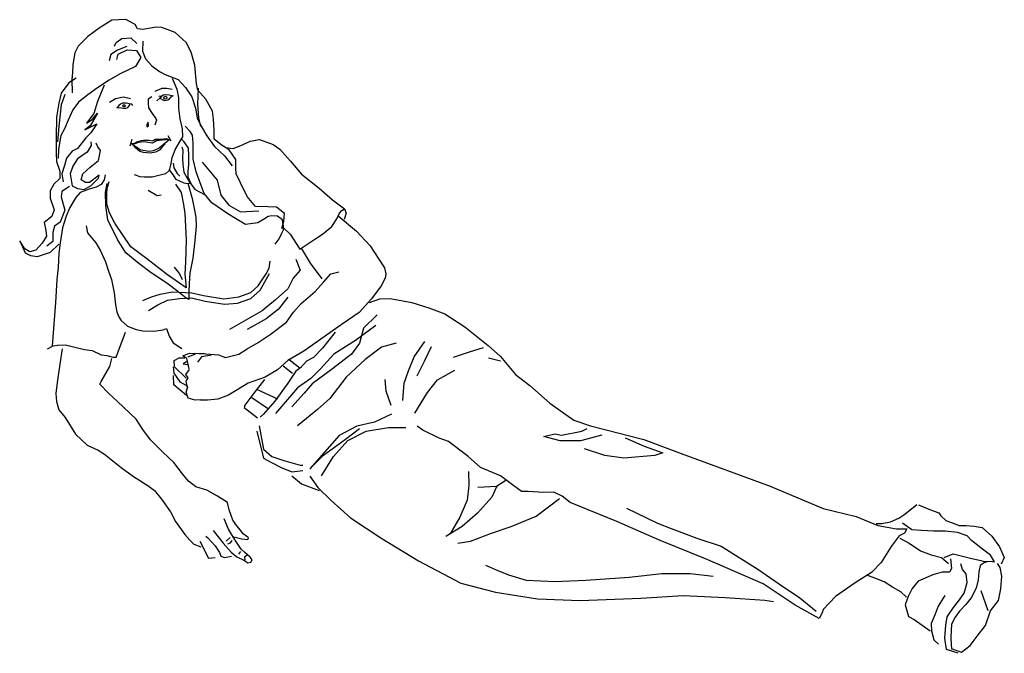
# Model space of a CAD drawing. Extents: x 0.54 to 1.78, y 4.62 to 5.42.
import ezdxf

# ---------------------------------------------------------------- set-up
doc = ezdxf.new("R2010")
doc.units = 0
doc.header["$MEASUREMENT"] = 0
doc.layers.get('0').update_dxf_attribs({"linetype": 'CONTINUOUS'})
doc.layers.add('DIBUJO', color=5, linetype='CONTINUOUS')

# ---------------------------------------------------------------- blocks, each defined once
blk = doc.blocks.new('FIGDMUJ2')
at = {"linetype": 'Continuous'}
for points in [[(-0.864, 0.529), (-0.8614, 0.538), (-0.8606, 0.5479), (-0.8709, 0.5558), (-0.8817, 0.556), (-0.8972, 0.5568), (-0.9077, 0.5692), (-0.9159, 0.5865), (-0.9214, 0.5977), (-0.922, 0.6049), (-0.9221, 0.6157), (-0.9302, 0.628), (-0.9405, 0.6342), (-0.9491, 0.6417), (-0.9492, 0.6525), (-0.9503, 0.6667), (-0.9516, 0.677), (-0.9598, 0.6921), (-0.9697, 0.7032), (-0.9716, 0.7112), (-0.9736, 0.7349), (-0.9782, 0.7513), (-0.9846, 0.7634), (-0.9986, 0.7761), (-1.0151, 0.7823), (-1.0223, 0.7826), (-1.0393, 0.7798), (-1.046, 0.7806), (-1.0487, 0.7859), (-1.0608, 0.7922), (-1.0783, 0.7915), (-1.0943, 0.7815), (-1.1085, 0.7711), (-1.1209, 0.7589), (-1.1248, 0.7504), (-1.1273, 0.7356), (-1.1281, 0.7253), (-1.1289, 0.7173), (-1.1283, 0.6999)], [(-1.0596, 0.7582), (-1.071, 0.7539), (-1.0796, 0.7482), (-1.0815, 0.7401)], [(-1.0748, 0.7589), (-1.073, 0.7634), (-1.0656, 0.7684), (-1.0544, 0.7693), (-1.0467, 0.7622)], [(-1.0391, 0.7651), (-1.0396, 0.7526), (-1.0359, 0.7427), (-1.0278, 0.7338), (-1.0182, 0.7267), (-1.011, 0.723), (-0.9945, 0.7168), (-0.9854, 0.7066), (-0.9776, 0.695), (-0.973, 0.6804), (-0.9708, 0.6683), (-0.9654, 0.6572), (-0.9584, 0.6457), (-0.949, 0.6324), (-0.9364, 0.6204), (-0.9265, 0.608)], [(-1.072, 0.742), (-1.0702, 0.7487), (-1.0592, 0.7541), (-1.0471, 0.7533), (-1.0416, 0.7444), (-1.0486, 0.7332), (-1.0678, 0.7237), (-1.0815, 0.716), (-1.0966, 0.7063), (-1.1086, 0.6974), (-1.1202, 0.6883), (-1.1276, 0.6784), (-1.1334, 0.6654), (-1.1381, 0.6547), (-1.1425, 0.6461), (-1.1456, 0.6288), (-1.1458, 0.6174)], [(-1.1231, 0.7183), (-1.1325, 0.7124), (-1.1421, 0.6997), (-1.1452, 0.6868), (-1.1481, 0.6693), (-1.1484, 0.6434), (-1.1486, 0.6242), (-1.148, 0.6135), (-1.1439, 0.601), (-1.1438, 0.592), (-1.1513, 0.5848), (-1.1562, 0.5763), (-1.156, 0.5673), (-1.1511, 0.5522), (-1.154, 0.5441), (-1.1638, 0.5364), (-1.1616, 0.5265), (-1.1606, 0.5191), (-1.1663, 0.5105), (-1.1743, 0.5014), (-1.1819, 0.4995), (-1.1881, 0.5031), (-1.1945, 0.5133), (-1.1878, 0.4982), (-1.1809, 0.4947), (-1.172, 0.4934), (-1.1555, 0.4989), (-1.1453, 0.5093)], [(-1.0881, 0.7094), (-1.0965, 0.6889), (-1.1011, 0.6737), (-1.1102, 0.6615), (-1.1033, 0.6661), (-1.0965, 0.6744), (-1.1057, 0.6585), (-1.1124, 0.6532), (-1.0972, 0.6608), (-1.1049, 0.6494), (-1.111, 0.6433), (-1.1216, 0.6296), (-1.1285, 0.6265), (-1.1353, 0.6174), (-1.1382, 0.6084), (-1.1413, 0.5977), (-1.1398, 0.5878)], [(-1.0021, 0.7185), (-0.9965, 0.7047), (-0.9943, 0.6936), (-0.9942, 0.6805), (-0.9926, 0.6672), (-0.9898, 0.6547), (-0.9893, 0.6444), (-0.9924, 0.6391), (-0.9982, 0.6296), (-1.0025, 0.6179), (-1.0045, 0.6086), (-1.0059, 0.6019), (-1.0108, 0.5979), (-1.0175, 0.5963), (-1.0273, 0.5936), (-1.0321, 0.5935), (-1.0375, 0.5935), (-1.0425, 0.5939), (-1.0497, 0.5966)], [(-1.1377, 0.6979), (-1.1424, 0.6849), (-1.1453, 0.6576), (-1.1467, 0.6381)], [(-1.0023, 0.704), (-1.0091, 0.7055), (-1.0153, 0.7055), (-1.0243, 0.7017)], [(-1.0214, 0.69), (-1.018, 0.6933), (-1.0131, 0.6907), (-1.0115, 0.6901), (-1.0078, 0.6912), (-1.0056, 0.6922), (-1.0035, 0.6947), (-1.0006, 0.6964)], [(-1.0179, 0.6937), (-1.0154, 0.6957), (-1.0189, 0.6951)], [(-1.0022, 0.6963), (-1.0061, 0.6968), (-1.0094, 0.6973), (-1.0134, 0.6968), (-1.0154, 0.6957)], [(-0.9694, 0.7059), (-0.9705, 0.6858), (-0.969, 0.6683), (-0.9666, 0.6576)], [(-1.0813, 0.6881), (-1.0791, 0.6896), (-1.0737, 0.6927), (-1.0638, 0.6949), (-1.0548, 0.6927)], [(-1.052, 0.6839), (-1.0529, 0.6857), (-1.0563, 0.6859), (-1.0582, 0.6864), (-1.0602, 0.687), (-1.0648, 0.6869), (-1.0676, 0.6856), (-1.0693, 0.6841), (-1.0709, 0.6821), (-1.072, 0.6812), (-1.0699, 0.6816), (-1.066, 0.6811), (-1.0641, 0.6805), (-1.0603, 0.6806), (-1.0582, 0.6815), (-1.0554, 0.6851)], [(-1.0281, 0.6949), (-1.0327, 0.692), (-1.0327, 0.6867), (-1.0319, 0.6812), (-1.0274, 0.6737), (-1.0228, 0.6675), (-1.0221, 0.6653), (-1.0243, 0.6592)], [(-1.0078, 0.6462), (-1.0041, 0.6394)], [(-0.8722, 0.5093), (-0.8674, 0.5159), (-0.8639, 0.5228), (-0.8617, 0.5272), (-0.8617, 0.5321), (-0.8622, 0.5335), (-0.8632, 0.5397), (-0.8694, 0.5446), (-0.8766, 0.545), (-0.8811, 0.5441), (-0.8872, 0.5404), (-0.8944, 0.5358), (-0.9096, 0.534), (-0.9222, 0.5414), (-0.9321, 0.5475), (-0.9523, 0.5612), (-0.9618, 0.5731), (-0.9655, 0.5829), (-0.972, 0.6003), (-0.9756, 0.6164), (-0.9758, 0.6258), (-0.9759, 0.6365), (-0.9768, 0.6464), (-0.9795, 0.6513), (-0.9859, 0.6579)], [(-1.1049, 0.638), (-1.1042, 0.6334), (-1.1095, 0.6251), (-1.1216, 0.6167), (-1.1276, 0.6075), (-1.1307, 0.5977), (-1.1285, 0.5825), (-1.1216, 0.5795), (-1.1132, 0.5779), (-1.1042, 0.5832), (-1.095, 0.5924), (-1.0943, 0.5962), (-1.1064, 0.587), (-1.1117, 0.587), (-1.117, 0.5901), (-1.1148, 0.5977), (-1.1057, 0.606), (-1.095, 0.6145), (-1.0927, 0.6273), (-1.0958, 0.6318), (-1.098, 0.6364)], [(-1.0532, 0.641), (-1.0555, 0.6326)], [(-1.0109, 0.6357), (-1.0158, 0.6305), (-1.0183, 0.6276), (-1.0232, 0.6252), (-1.03, 0.624), (-1.0386, 0.6245), (-1.0432, 0.6259), (-1.0483, 0.6305), (-1.053, 0.6356), (-1.0485, 0.6368), (-1.0466, 0.6381), (-1.0451, 0.6385), (-1.0411, 0.6397), (-1.0384, 0.6401), (-1.0339, 0.6402), (-1.0312, 0.6402), (-1.0276, 0.6394), (-1.0252, 0.6404), (-1.0236, 0.6413), (-1.0207, 0.6415), (-1.0157, 0.6416), (-1.0098, 0.6423), (-1.0062, 0.6409), (-1.0144, 0.6403), (-1.0221, 0.6395), (-1.0243, 0.638), (-1.0274, 0.6364), (-1.038, 0.638), (-1.0449, 0.6371), (-1.0495, 0.6357), (-1.053, 0.6356), (-1.0456, 0.6304), (-1.0418, 0.628), (-1.0312, 0.6265), (-1.0259, 0.6273), (-1.0197, 0.6296), (-1.016, 0.6326), (-1.0062, 0.6409)], [(-0.9609, 0.5713), (-0.973, 0.5775), (-0.9785, 0.5851), (-0.9821, 0.5935), (-0.9821, 0.6012), (-0.9813, 0.6092), (-0.9814, 0.6213), (-0.9815, 0.6303), (-0.987, 0.6383), (-0.9903, 0.6413)], [(-0.9351, 0.6311), (-0.9253, 0.6299), (-0.9137, 0.6345), (-0.904, 0.639), (-0.8923, 0.6409), (-0.8747, 0.6349), (-0.8667, 0.6291), (-0.8531, 0.6137), (-0.8392, 0.5972), (-0.8171, 0.5798), (-0.8003, 0.5651), (-0.785, 0.5536)], [(-0.9901, 0.6319), (-0.9887, 0.6276), (-0.9891, 0.6177), (-0.989, 0.61), (-0.9876, 0.5999), (-0.9835, 0.5922), (-0.9802, 0.5873), (-0.9785, 0.5851), (-0.9852, 0.5855), (-0.987, 0.586), (-0.9919, 0.5881), (-0.9972, 0.5907), (-1.0005, 0.5961), (-1.0059, 0.6033)], [(-1.0011, 0.6112), (-1.0002, 0.6054), (-0.9959, 0.5983), (-0.9925, 0.5949)], [(-0.9643, 0.6126), (-0.9457, 0.5897), (-0.9409, 0.571), (-0.9308, 0.5581), (-0.916, 0.5499), (-0.893, 0.5513)], [(-1.0867, 0.5966), (-1.088, 0.5903), (-1.0919, 0.5844), (-1.0982, 0.5808), (-1.107, 0.5785), (-1.1182, 0.5743), (-1.1239, 0.568), (-1.1314, 0.5554), (-1.1358, 0.5443), (-1.1405, 0.5295), (-1.1435, 0.5106), (-1.1452, 0.4978), (-1.1459, 0.4798), (-1.1476, 0.4646), (-1.1494, 0.4355), (-1.1535, 0.3807)], [(-0.9825, 0.586), (-0.9769, 0.5667), (-0.9746, 0.5542), (-0.9723, 0.5432), (-0.9722, 0.532), (-0.9738, 0.5137), (-0.9762, 0.4913), (-0.98, 0.4725), (-0.9808, 0.4594), (-0.9812, 0.4488), (-0.9812, 0.4395), (-0.9847, 0.4412), (-0.995, 0.4495), (-1.009, 0.4598), (-1.0288, 0.473), (-1.0441, 0.4848), (-1.0607, 0.498), (-1.0712, 0.515), (-1.0834, 0.5399), (-1.0859, 0.5573), (-1.0865, 0.5746), (-1.0844, 0.5858)], [(-0.998, 0.5849), (-0.9909, 0.5743), (-0.988, 0.5591), (-0.9861, 0.5479), (-0.9845, 0.5145), (-0.9855, 0.4862), (-0.9863, 0.4716), (-0.9848, 0.4541), (-1.0082, 0.4705), (-1.0344, 0.4908), (-1.0542, 0.5058), (-1.0745, 0.5355), (-1.0814, 0.5488), (-1.0845, 0.5594), (-1.0846, 0.5729), (-1.0844, 0.5791), (-1.0818, 0.5881)], [(-1.1315, 0.5817), (-1.1413, 0.5757), (-1.1421, 0.5689), (-1.1375, 0.5521), (-1.1435, 0.5369), (-1.1505, 0.5316), (-1.1527, 0.5239), (-1.1527, 0.5126), (-1.1603, 0.5066)], [(-1.0327, 0.5772), (-1.0213, 0.5704), (-1.016, 0.5711)], [(-0.8617, 0.5295), (-0.8536, 0.5219), (-0.8411, 0.5027), (-0.8212, 0.5163), (-0.8127, 0.5216), (-0.801, 0.5312), (-0.7945, 0.5409), (-0.7913, 0.5483), (-0.7882, 0.5515), (-0.785, 0.5536), (-0.7829, 0.5483), (-0.7855, 0.5403)], [(-0.7928, 0.5447), (-0.7698, 0.5256), (-0.7526, 0.5072), (-0.7417, 0.49), (-0.7344, 0.4794), (-0.733, 0.4717), (-0.7338, 0.4663), (-0.7386, 0.4565), (-0.751, 0.4402), (-0.7665, 0.4231), (-0.7891, 0.4073), (-0.8362, 0.3742), (-0.8566, 0.3624), (-0.8694, 0.3506), (-0.885, 0.3415), (-0.9063, 0.3337), (-0.9312, 0.3188), (-0.9445, 0.3136), (-0.9577, 0.3124), (-0.9666, 0.3124), (-0.9664, 0.3129), (-0.9733, 0.3125), (-0.9819, 0.3149), (-0.9844, 0.3224), (-0.983, 0.3278), (-0.9844, 0.3362), (-0.9822, 0.3406), (-0.9851, 0.3449), (-0.9804, 0.351)], [(-1.1107, 0.5324), (-1.1092, 0.5235), (-1.0984, 0.5107), (-1.0928, 0.5005), (-1.0865, 0.4867), (-1.0825, 0.4751), (-1.0788, 0.4644), (-1.0754, 0.4479), (-1.0735, 0.4327), (-1.0721, 0.4238), (-1.0697, 0.4176), (-1.0667, 0.4127), (-1.0585, 0.4057), (-1.0478, 0.4013), (-1.0392, 0.4), (-1.0254, 0.3992), (-1.0138, 0.4011), (-1.0094, 0.4026), (-1.0061, 0.3932), (-1.0011, 0.3848), (-0.9899, 0.3777)], [(-0.8133, 0.4652), (-0.8278, 0.485), (-0.8391, 0.5041)], [(-1.0392, 0.438), (-1.0285, 0.4426), (-1.0173, 0.4462), (-1.0018, 0.4491), (-0.9776, 0.4479), (-0.9628, 0.4445), (-0.9373, 0.4402), (-0.9181, 0.4427), (-0.9032, 0.4481), (-0.8939, 0.4565), (-0.8836, 0.4717), (-0.88, 0.4789), (-0.8787, 0.4877)], [(-0.8462, 0.4902), (-0.841, 0.4765), (-0.8495, 0.4663), (-0.8564, 0.4526), (-0.8718, 0.4389), (-0.8889, 0.4252), (-0.9299, 0.4014)], [(-1.0319, 0.4256), (-1.0203, 0.4328), (-1.0083, 0.4383), (-0.9931, 0.4406), (-0.978, 0.4413), (-0.9605, 0.4374), (-0.9364, 0.4336), (-0.9198, 0.4348), (-0.9032, 0.4407), (-0.8915, 0.4513), (-0.8794, 0.4723)], [(-0.9998, 0.48), (-0.9931, 0.4715), (-0.9896, 0.4646)], [(-0.9809, 0.3521), (-0.9837, 0.3648), (-0.989, 0.3683), (-0.9806, 0.3715), (-0.9684, 0.3711), (-0.9618, 0.3712), (-0.96, 0.3709), (-0.9438, 0.3696), (-0.9352, 0.3662), (-0.918, 0.3704), (-0.9076, 0.3771), (-0.8938, 0.3849), (-0.8787, 0.3953), (-0.858, 0.4106), (-0.8491, 0.4232), (-0.8395, 0.4341), (-0.8221, 0.4494), (-0.8115, 0.4611), (-0.8022, 0.4719), (-0.7919, 0.4743)], [(-0.8564, 0.4423), (-0.8683, 0.427), (-0.8837, 0.415), (-0.9076, 0.4014)], [(-0.7536, 0.4354), (-0.7403, 0.4403), (-0.7273, 0.4405), (-0.7001, 0.4354), (-0.6785, 0.4289), (-0.6583, 0.4211), (-0.6331, 0.4047), (-0.6037, 0.3814), (-0.5881, 0.3676), (-0.5694, 0.3446), (-0.5512, 0.3308), (-0.5259, 0.3087), (-0.4956, 0.2872), (-0.4746, 0.2802), (-0.4075, 0.263), (-0.3604, 0.2451), (-0.2482, 0.2038), (-0.1814, 0.1759), (-0.1398, 0.1655), (-0.1124, 0.1545), (-0.0891, 0.1503), (-0.0761, 0.15), (-0.0787, 0.1446), (-0.0854, 0.1414), (-0.0956, 0.1279), (-0.1084, 0.1077), (-0.1204, 0.0951), (-0.1412, 0.0819), (-0.1657, 0.0647), (-0.1816, 0.0484), (-0.1828, 0.0444), (-0.1863, 0.0372), (-0.2169, 0.0538), (-0.257, 0.0808), (-0.3296, 0.1123), (-0.387, 0.1354), (-0.4414, 0.1595), (-0.5006, 0.1835), (-0.5105, 0.1914), (-0.5212, 0.1963), (-0.5337, 0.1961), (-0.5534, 0.1973), (-0.5619, 0.1972), (-0.5763, 0.2082), (-0.5884, 0.217), (-0.6135, 0.2275), (-0.6292, 0.2413), (-0.6537, 0.2602), (-0.6658, 0.2645), (-0.6861, 0.2747), (-0.6932, 0.2795)], [(-0.7437, 0.4202), (-0.7608, 0.4031), (-0.7659, 0.3843), (-0.7761, 0.3706), (-0.8001, 0.3519), (-0.8257, 0.333), (-0.8359, 0.3211), (-0.8512, 0.304)], [(-1.1596, 0.377), (-1.1522, 0.381), (-1.1467, 0.3816), (-1.1369, 0.3821), (-1.1266, 0.3795), (-1.1128, 0.3761), (-1.103, 0.3752), (-1.0917, 0.3696), (-1.0845, 0.3688), (-1.0765, 0.3665), (-1.0728, 0.3666), (-1.0612, 0.398)], [(-0.7967, 0.398), (-0.8129, 0.378), (-0.824, 0.3663), (-0.8329, 0.3617), (-0.8399, 0.3537), (-0.8462, 0.3491), (-0.8573, 0.3324), (-0.8726, 0.3113), (-0.8872, 0.2946), (-0.8911, 0.2909)], [(-0.7454, 0.4065), (-0.7711, 0.3877), (-0.7983, 0.3706), (-0.8154, 0.3519), (-0.8273, 0.3399), (-0.8444, 0.328), (-0.8718, 0.2955)], [(-0.7114, 0.3119), (-0.7098, 0.3337), (-0.7041, 0.3492), (-0.6971, 0.3671), (-0.6835, 0.3863)], [(-1.1408, 0.3771), (-1.1439, 0.3579), (-1.1472, 0.3346), (-1.1489, 0.3207), (-1.1483, 0.3109), (-1.1451, 0.3001), (-1.1373, 0.2905), (-1.1242, 0.2696), (-1.1094, 0.2558), (-1.0954, 0.2493), (-1.0874, 0.2445), (-1.0667, 0.2276), (-1.0509, 0.2162), (-1.0329, 0.2047), (-1.0245, 0.1986), (-1.0157, 0.1875), (-1.0045, 0.1716), (-0.9982, 0.1595), (-0.9864, 0.1432), (-0.98, 0.136), (-0.9751, 0.1307), (-0.9661, 0.1273)], [(-0.7198, 0.3843), (-0.7385, 0.3793), (-0.759, 0.3638), (-0.783, 0.3416), (-0.8035, 0.3143), (-0.8188, 0.3006), (-0.8376, 0.2853), (-0.8444, 0.2802)], [(-0.6758, 0.3798), (-0.6845, 0.361), (-0.6938, 0.3425)], [(-0.6476, 0.3666), (-0.6274, 0.3735), (-0.6096, 0.3787)], [(-0.9247, 0.1401), (-0.9143, 0.1375), (-0.9068, 0.1367), (-0.906, 0.1386), (-0.9081, 0.1404), (-0.9126, 0.1439), (-0.9162, 0.1483), (-0.9207, 0.154), (-0.9258, 0.1611), (-0.9304, 0.1741), (-0.9326, 0.1834), (-0.9449, 0.1913), (-0.9587, 0.1989), (-0.9726, 0.2031), (-0.9817, 0.2102), (-0.9892, 0.2195), (-1.0002, 0.2336), (-1.0142, 0.247), (-1.0295, 0.2625), (-1.0394, 0.2753), (-1.0476, 0.2886), (-1.071, 0.3107), (-1.0819, 0.3209), (-1.0936, 0.3324), (-1.0918, 0.336), (-1.0808, 0.3548), (-1.0782, 0.3648)], [(-0.9844, 0.3401), (-0.9995, 0.3544), (-0.9998, 0.3623), (-0.9934, 0.3659), (-0.9861, 0.3657)], [(-0.984, 0.3606), (-0.9885, 0.3581), (-0.9832, 0.3572)], [(-0.9733, 0.3705), (-0.9826, 0.3666)], [(-0.9528, 0.3692), (-0.9654, 0.3672), (-0.9705, 0.3605)], [(-0.8548, 0.3638), (-0.8408, 0.3527)], [(-0.6036, 0.3657), (-0.5881, 0.3619)], [(-1.0009, 0.3544), (-1.0002, 0.3466), (-0.9927, 0.3356), (-0.9833, 0.3303), (-0.983, 0.3278)], [(-0.8623, 0.3557), (-0.8505, 0.3464)], [(-0.6961, 0.296), (-0.6802, 0.3221), (-0.6679, 0.3379), (-0.646, 0.3501)], [(-0.9841, 0.3184), (-1, 0.3317), (-1.0006, 0.3434)], [(-0.8858, 0.3385), (-0.8991, 0.3212), (-0.9106, 0.306), (-0.9114, 0.3033), (-0.8948, 0.29)], [(-0.726, 0.3056), (-0.7324, 0.3237), (-0.7335, 0.3386)], [(-0.8959, 0.3263), (-0.8695, 0.314)], [(-0.9017, 0.3159), (-0.8819, 0.3023)], [(-0.7256, 0.2948), (-0.7472, 0.2848), (-0.7692, 0.2796), (-0.7917, 0.2678), (-0.8285, 0.226), (-0.8116, 0.2431), (-0.7837, 0.2633), (-0.7659, 0.2766)], [(-0.8957, 0.2733), (-0.8872, 0.2392), (-0.877, 0.234), (-0.8649, 0.2273), (-0.8512, 0.2221), (-0.8376, 0.2237)], [(-0.8924, 0.2802), (-0.8872, 0.2508), (-0.8764, 0.2415), (-0.8616, 0.2363), (-0.841, 0.2303), (-0.8374, 0.2303)], [(-0.8141, 0.2171), (-0.7987, 0.2414), (-0.7806, 0.2617), (-0.7575, 0.2735), (-0.7293, 0.2779), (-0.7075, 0.2781)], [(-0.4603, 0.2682), (-0.4875, 0.2613), (-0.5132, 0.2613), (-0.5336, 0.2664), (-0.5199, 0.27), (-0.5114, 0.2682), (-0.4858, 0.2733), (-0.479, 0.2767)], [(-0.4311, 0.2648), (-0.4073, 0.2545), (-0.3834, 0.246), (-0.3936, 0.2426), (-0.4329, 0.2392), (-0.4567, 0.2426), (-0.4824, 0.2511)], [(-0.8514, 0.2169), (-0.8393, 0.2068), (-0.8171, 0.1984)], [(-0.8287, 0.2165), (-0.8185, 0.2023), (-0.8017, 0.186), (-0.7773, 0.1639), (-0.7378, 0.1379), (-0.6916, 0.1097), (-0.6384, 0.0816), (-0.5946, 0.0704), (-0.5414, 0.062), (-0.4877, 0.0598), (-0.4113, 0.0628), (-0.3578, 0.066), (-0.3051, 0.0637), (-0.255, 0.0603), (-0.2442, 0.0585)], [(-0.6287, 0.2226), (-0.628, 0.205), (-0.6305, 0.1862), (-0.6397, 0.1647), (-0.6517, 0.144)], [(-0.5931, 0.2032), (-0.5993, 0.1901), (-0.6174, 0.1698), (-0.6364, 0.1531), (-0.657, 0.1404)], [(-0.5816, 0.2109), (-0.5931, 0.2036), (-0.6168, 0.2024)], [(-0.6422, 0.1321), (-0.626, 0.1345), (-0.5997, 0.1445), (-0.5749, 0.1529), (-0.5433, 0.1662), (-0.514, 0.1882)], [(-0.4295, 0.176), (-0.3902, 0.1571), (-0.3731, 0.1504), (-0.3407, 0.1384), (-0.3099, 0.1281), (-0.2638, 0.0991), (-0.2365, 0.0803), (-0.2109, 0.0633), (-0.1904, 0.0462)], [(-0.1145, 0.1568), (-0.1075, 0.1569), (-0.0964, 0.1591), (-0.086, 0.1637), (-0.0795, 0.1678), (-0.0701, 0.1755), (-0.0635, 0.1809)], [(-0.0612, 0.1806), (-0.0459, 0.174), (-0.0357, 0.1704), (-0.0329, 0.1665), (-0.0267, 0.1608), (-0.0195, 0.1581), (-0.0101, 0.1543), (-0.0011, 0.1543), (0.0088, 0.1536), (0.0189, 0.1518), (0.0312, 0.1407), (0.0411, 0.1274), (0.047, 0.1141), (0.0431, 0.1056)], [(-0.9506, 0.1479), (-0.938, 0.132), (-0.928, 0.1209), (-0.9207, 0.115), (-0.9119, 0.1108), (-0.9069, 0.1072), (-0.903, 0.1082), (-0.9012, 0.1112), (-0.904, 0.1144), (-0.9107, 0.1201), (-0.9152, 0.1246), (-0.9212, 0.1332), (-0.9251, 0.1394), (-0.9311, 0.1499), (-0.9365, 0.1628)], [(-0.0289, 0.1141), (-0.0174, 0.1188), (-0.0092, 0.1167), (0.0042, 0.1132), (0.0172, 0.1102), (0.0217, 0.109), (0.0297, 0.1095), (0.0346, 0.1085), (0.0297, 0.1171), (0.0193, 0.1246), (0.0057, 0.1356), (0, 0.1413), (-0.0122, 0.1457), (-0.0274, 0.147), (-0.0421, 0.1472), (-0.0573, 0.1479), (-0.0695, 0.1487), (-0.0815, 0.1575)], [(-0.96, 0.1407), (-0.9572, 0.139), (-0.9482, 0.1287), (-0.9427, 0.1203), (-0.9409, 0.1158), (-0.9364, 0.1142), (-0.9275, 0.1155)], [(-0.9293, 0.1392), (-0.934, 0.1345)], [(-0.0846, 0.1384), (-0.0729, 0.1322), (-0.0585, 0.1224), (-0.0454, 0.1173), (-0.032, 0.1138), (-0.0234, 0.1066)], [(-0.9675, 0.1344), (-0.9565, 0.113), (-0.9481, 0.1141)], [(-0.932, 0.1312), (-0.9285, 0.1323), (-0.9265, 0.1356)], [(-0.916, 0.1216), (-0.9187, 0.1181)], [(-0.9076, 0.117), (-0.9109, 0.1143), (-0.9107, 0.1105)], [(-0.0209, 0.1125), (-0.0194, 0.1), (-0.022, 0.0956), (-0.0314, 0.0954), (-0.043, 0.0923), (-0.0617, 0.084), (-0.0691, 0.0749), (-0.0744, 0.0647), (-0.0779, 0.0543), (-0.0737, 0.0397), (-0.0665, 0.0357), (-0.0464, 0.0214)], [(-0.6071, 0.1042), (-0.5917, 0.0974), (-0.578, 0.0923), (-0.5559, 0.0854), (-0.5199, 0.0838), (-0.4806, 0.0854), (-0.4261, 0.089), (-0.385, 0.094), (-0.3492, 0.094), (-0.3202, 0.0906)], [(-0.0111, -0.0068), (-0.0259, -0.0022), (-0.028, 0.0124), (-0.0267, 0.0285), (-0.025, 0.0392), (-0.017, 0.0509), (-0.0109, 0.059), (-0.0038, 0.0689), (0, 0.0824), (-0.001, 0.0936), (-0.0056, 0.0989), (-0.0078, 0.1061)], [(0.0261, 0.109), (0.0217, 0.1072), (0.0167, 0.1039), (0.0147, 0.0959), (0.0142, 0.0857), (0.0116, 0.0753), (0.0051, 0.0631), (-0.0016, 0.0546), (-0.0095, 0.0465), (-0.0151, 0.0388), (-0.0196, 0.0298), (-0.0203, 0.0137), (-0.0202, 0.003), (-0.0193, -0.0018)], [(-0.0202, -0.0009), (-0.0072, -0.0053), (0.004, 0.0029), (0.0127, 0.0149), (0.0233, 0.0281), (0.0294, 0.0469), (0.0395, 0.0598), (0.0425, 0.0747), (0.0437, 0.0904), (0.0418, 0.1015), (0.0386, 0.1064)], [(-0.0762, 0.0641), (-0.0834, 0.0708), (-0.0938, 0.0765), (-0.1045, 0.0832), (-0.1184, 0.0888), (-0.1266, 0.0919)], [(-0.028, 0.066), (-0.0364, 0.0525), (-0.0402, 0.0426), (-0.0454, 0.0309), (-0.045, 0.0215), (-0.0417, 0.01), (-0.0362, 0.0047)], [(0.0175, 0.0722), (0.0263, 0.0472)]]:
    blk.add_lwpolyline(points, dxfattribs=at)
blk.add_lwpolyline([(-1.0342, 0.66), (-1.0342, 0.6569), (-1.0319, 0.6585), (-1.0327, 0.6631)], close=True, dxfattribs=at)
for centre, radius in [((-1.0109, 0.6937), 0.00189), ((-1.063, 0.6837), 0.0013)]:
    blk.add_circle(centre, radius, dxfattribs=at)

msp = doc.modelspace()

# ---------------------------------------------------------------- block references
at = {"layer": 'DIBUJO'}
msp.add_blockref('FIGDMUJ2', (1.7339, 4.63), dxfattribs=at)

doc.saveas('drawing.dxf')
